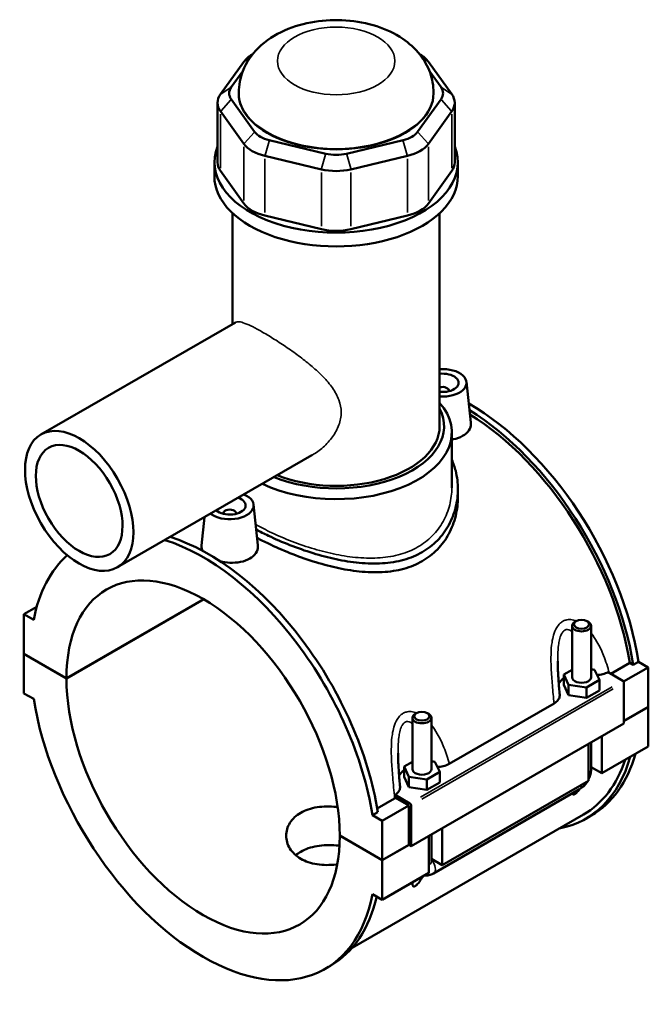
# Model space of a CAD drawing. Header units: inches. Extents: x -2.4 to 49.2, y -2 to 48.6.
# Tile 10 of 10: x 41.5 to 49.2, y 36.4 to 48.6. Entities that reach past the tile are written whole.
import ezdxf

# ---------------------------------------------------------------- set-up
doc = ezdxf.new("R2010")
doc.units = ezdxf.units.IN
doc.header["$MEASUREMENT"] = 0
doc.layers.add('Visible (ANSI)', color=7, linetype='Continuous', lineweight=50)
doc.layers.add('Visible Narrow (ANSI)', color=7, linetype='Continuous', lineweight=35)

msp = doc.modelspace()

# ---------------------------------------------------------------- linework, layer by layer
at = {"layer": 'Visible (ANSI)'}
for p, q in [((44.2508, 48.0412), (43.9616, 47.6391)), ((44.3578, 48.1324), (44.353, 48.1296)), ((46.4226, 48.1324), (46.4274, 48.1296)), ((46.8188, 47.6391), (46.5296, 48.0412)), ((44.094, 47.7247), (44.2362, 47.9224)), ((46.5442, 47.9224), (46.6865, 47.7247)), ((44.3832, 47.1753), (44.094, 47.5773)), ((44.1868, 47.651), (44.1868, 47.6594)), ((46.6865, 47.5773), (46.3973, 47.1753)), ((46.5937, 47.651), (46.5937, 47.6594)), ((43.9253, 47.5339), (43.9253, 46.7962)), ((46.8552, 47.5339), (46.8552, 46.7962)), ((43.9616, 47.4286), (44.2508, 47.0266)), ((46.5296, 47.0266), (46.8188, 47.4286)), ((45.2623, 46.9045), (44.5641, 47.0711)), ((46.2164, 47.0711), (45.5182, 46.9045)), ((44.5093, 46.8777), (45.2075, 46.7112)), ((45.573, 46.7112), (46.2712, 46.8777)), ((43.8859, 46.6253), (43.8859, 46.7962)), ((46.8945, 46.6253), (46.8945, 46.7962)), ((44.2508, 46.2889), (43.9616, 46.691)), ((46.8188, 46.691), (46.5296, 46.2889)), ((44.1116, 44.8008), (44.1116, 46.169)), ((45.2075, 45.9736), (44.5093, 46.1401)), ((46.2712, 46.1401), (45.573, 45.9736)), ((46.6689, 43.5385), (46.6689, 46.169)), ((44.1469, 44.8211), (41.7428, 43.4367)), ((47.0002, 44.085), (47.054, 43.5825)), ((46.7842, 43.978), (46.7842, 43.9707)), ((46.8193, 42.7775), (46.8193, 43.4604)), ((45.0919, 43.1801), (42.6878, 41.7957)), ((46.8945, 42.7619), (46.8945, 42.6585)), ((44.3697, 42.5703), (44.4236, 42.0677)), ((43.9963, 42.4559), (43.9963, 42.4632)), ((44.1537, 42.4559), (44.1537, 42.4632)), ((43.7637, 42.4152), (43.7262, 42.0656)), ((42.0578, 40.4266), (43.7513, 41.4019)), ((43.7541, 41.4003), (42.0578, 40.4234)), ((41.6908, 41.3061), (41.533, 41.2153)), ((41.6528, 41.1462), (41.533, 41.2153)), ((41.533, 41.2153), (41.533, 40.7288)), ((48.3558, 41.1305), (48.339, 41.1208)), ((48.4899, 41.1305), (48.5067, 41.1208)), ((48.3047, 40.4381), (48.3047, 41.0729)), ((48.541, 40.4381), (48.541, 41.0729)), ((41.533, 40.7288), (42.0578, 40.4266)), ((41.533, 40.7256), (41.5357, 40.7272)), ((41.533, 40.7256), (41.533, 40.2392)), ((42.0578, 40.4234), (41.533, 40.7256)), ((49.1276, 40.6287), (49.0619, 40.5908)), ((49.1276, 40.6287), (49.2475, 40.5597)), ((48.3047, 40.5304), (48.2033, 40.472)), ((48.5836, 40.5307), (48.541, 40.5372)), ((48.6424, 40.4042), (48.5836, 40.5307)), ((48.7499, 40.4997), (48.9326, 40.3945)), ((48.784, 40.4801), (49.0191, 40.6154)), ((49.2475, 40.5597), (48.9425, 40.384)), ((49.0619, 40.5908), (49.0191, 40.6154)), ((49.2475, 40.5597), (49.2475, 40.0733)), ((48.2033, 40.472), (48.2621, 40.3455)), ((48.2033, 40.3432), (48.2033, 40.472)), ((48.4817, 40.3117), (48.6424, 40.4042)), ((48.6424, 40.2755), (48.6424, 40.4042)), ((48.2033, 40.3432), (48.2621, 40.2168)), ((48.2621, 40.2168), (48.2621, 40.3455)), ((48.2621, 40.3455), (48.4817, 40.3117)), ((48.4817, 40.1829), (48.4817, 40.3117)), ((48.4817, 40.1829), (48.6424, 40.2755)), ((48.9465, 40.3704), (48.9465, 39.8679)), ((41.533, 40.2392), (41.6528, 40.1702)), ((48.2621, 40.2168), (48.4817, 40.1829)), ((46.7875, 39.3694), (48.0824, 40.115)), ((48.9465, 39.8999), (49.2475, 40.0733)), ((49.2475, 40.07), (48.9465, 39.8967)), ((49.2447, 40.0716), (49.2475, 40.07)), ((49.2475, 40.07), (49.2475, 39.5836)), ((46.3319, 39.9368), (46.3319, 39.302)), ((46.3829, 39.9944), (46.3662, 39.9847)), ((46.5171, 39.9944), (46.5339, 39.9847)), ((46.5681, 39.9368), (46.5681, 39.302)), ((48.9465, 39.8679), (46.3161, 38.3531)), ((48.6734, 39.7106), (48.6734, 39.253)), ((48.5064, 39.1568), (48.5064, 39.6144)), ((48.541, 39.3011), (48.541, 39.6343)), ((49.2475, 39.5836), (48.6734, 39.253)), ((46.3319, 39.3943), (46.2305, 39.3359)), ((46.2305, 39.3359), (46.2893, 39.2095)), ((46.2305, 39.2072), (46.2305, 39.3359)), ((46.6107, 39.3946), (46.5681, 39.4012)), ((46.6696, 39.2682), (46.6107, 39.3946)), ((48.6734, 39.253), (48.541, 39.3293)), ((46.2305, 39.2072), (46.2893, 39.0807)), ((46.2893, 39.0807), (46.2893, 39.2095)), ((46.2893, 39.2095), (46.5089, 39.1756)), ((46.5089, 39.1756), (46.6696, 39.2682)), ((46.5089, 39.0468), (46.5089, 39.1756)), ((46.6696, 39.1394), (46.6696, 39.2682)), ((46.2893, 39.0807), (46.5089, 39.0468)), ((46.5089, 39.0468), (46.6696, 39.1394)), ((46.5925, 38.0142), (48.3983, 39.0541)), ((48.5064, 39.1568), (46.7006, 38.1169)), ((45.8979, 38.8181), (46.1128, 38.9418)), ((46.3022, 38.8797), (46.1194, 38.985)), ((46.2882, 38.8556), (46.1252, 38.9495)), ((46.2882, 38.8556), (45.9594, 38.6662)), ((46.2882, 38.3691), (46.2882, 38.8556)), ((46.3161, 38.3531), (46.3161, 38.8556)), ((48.4461, 38.7425), (45.5877, 37.0964)), ((45.9053, 38.7731), (45.8396, 38.7352)), ((45.9594, 38.6662), (45.8396, 38.7352)), ((48.4756, 38.6911), (48.5414, 38.729)), ((45.9594, 38.1798), (45.9594, 38.6662)), ((46.7006, 38.5745), (46.7006, 38.1169)), ((45.4346, 38.482), (45.9594, 38.1798)), ((45.4346, 38.4788), (45.4374, 38.4804)), ((45.9594, 38.1766), (45.4346, 38.4788)), ((46.5335, 38.0207), (46.5335, 38.4783)), ((46.5681, 38.4982), (46.5681, 38.165)), ((45.9594, 38.1798), (46.2882, 38.3691)), ((46.291, 38.3675), (45.9594, 38.1766)), ((46.2882, 38.3691), (46.3161, 38.3531)), ((46.7006, 38.1169), (46.5681, 38.1932)), ((45.9594, 37.6901), (45.9594, 38.1766)), ((46.5335, 38.0207), (45.9594, 37.6901)), ((45.8396, 37.7592), (45.9594, 37.6901)), ((45.2533, 36.8356), (45.3191, 36.8734))]:
    msp.add_line(p, q, dxfattribs=at)
for centre, major_axis, ratio, start_param, end_param in [((44.692, 47.9359), (-0.4776, 0), 0.5758617, 5.5016397, 5.8904862), ((46.0884, 47.9359), (-0.4776, 0), 0.5758617, 3.5342917, 3.9231383), ((44.4028, 47.651), (-0.3343, 0), 0.5758617, 5.8904862, 6.6758844), ((46.3776, 47.651), (0.3343, 0), 0.5758617, 5.8904862, 6.6758844), ((44.4028, 47.5339), (-0.4776, 0), 0.5758617, 5.8904862, 6.6758844), ((45.3902, 47.651), (-1.2034, 0), 0.5758617, 0, 3.1415927), ((46.3776, 47.5339), (0.4776, 0), 0.5758617, 5.8904862, 6.6758844), ((44.692, 47.2489), (-0.3343, 0), 0.5758617, 0.3926991, 1.1780972), ((46.0884, 47.2489), (0.3343, 0), 0.5758617, 5.1050881, 5.8904862), ((45.3902, 46.7962), (-1.5043, 0), 0.5758617, 6.0539645, 9.6539987), ((44.692, 47.1318), (0.4776, 0), 0.5758617, 3.5342917, 4.3196899), ((46.0884, 47.1318), (0.4776, 0), 0.5758617, 5.1050881, 5.8904862), ((45.3902, 47.0824), (-0.3343, 0), 0.5758617, 1.1780972, 1.9634954), ((44.4028, 46.7962), (-0.4776, 0), 0.5758617, 0, 0.3926991), ((45.3902, 46.9653), (0.4776, 0), 0.5758617, 4.3196899, 5.1050881), ((46.3776, 46.7962), (0.4776, 0), 0.5758617, 5.8904862, 6.2831853), ((45.3902, 46.6253), (-1.5043, 0), 0.5758617, 0, 3.1415927), ((44.692, 46.3942), (-0.4776, 0), 0.5758617, 0.3926991, 1.1780972), ((46.0884, 46.3942), (0.4776, 0), 0.5758617, 5.1050881, 5.8904862), ((45.3902, 46.2276), (-0.4776, 0), 0.5758617, 1.1780972, 1.9634954), ((46.7054, 44.0746), (0.2953, 0), 0.5758617, 4.5882735, 7.9780971), ((46.7054, 44.0746), (0.1969, 0), 0.5758617, 4.5256093, 8.0407613), ((46.7054, 43.978), (0.0787, 0), 0.5758617, 6.1144961, 8.3367567), ((45.3902, 43.4604), (1.4291, 0), 0.5758617, 4.0204054, 6.74614), ((47.0342, 41.3462), (-1.5071, 2.6172), 0.5780931, 4.1278945, 5.5022964), ((45.3902, 43.5385), (1.3336, 0), 0.5758617, 4.0997056, 6.5711698), ((46.9685, 41.3083), (1.5071, -2.6172), 0.5780931, 0.9863018, 2.3257828), ((46.9685, 41.3083), (-1.4776, 2.5658), 0.5780931, 4.1319289, 5.4640709), ((45.3902, 43.5385), (1.2787, 0), 0.5758617, 4.1072034, 6.2831853), ((44.075, 42.5598), (0.2953, 0), 0.5758617, 3.7822299, 7.2133444), ((44.075, 42.5598), (0.1969, 0), 0.5758617, 3.7088819, 7.2866924), ((44.075, 42.4632), (-0.0787, 0), 0.5758617, 2.9729035, 6.4518745), ((43.7462, 39.4527), (-1.5071, 2.6172), 0.5780931, 4.1278945, 5.7230275), ((43.812, 39.4906), (1.5071, -2.6172), 0.5780931, 0.9863018, 2.5814348), ((43.7462, 39.4527), (-1.5071, 2.6172), 0.5780931, 0.1206644, 0.5883619), ((43.7462, 39.4527), (-1.1916, 2.0692), 0.5780931, 3.9297489, 7.0696928), ((48.4228, 41.0729), (-0.1181, 0), 0.5758617, 5.5016397, 10.2063236), ((43.7462, 39.4527), (1.1916, -2.0692), 0.5780931, 3.9297489, 7.0696928), ((48.4228, 40.3094), (-0.2953, 0), 0.5758617, 5.5507827, 5.9785998), ((48.4228, 40.4381), (-0.1181, 0), 0.5758617, 0, 3.1415927), ((48.9326, 40.3784), (-0.0098, 0.0171), 0.5780931, 3.9289245, 5.4997209), ((43.7462, 39.4527), (1.5071, -2.6172), 0.5780931, 4.1278945, 6.8715472), ((46.45, 39.9368), (-0.1181, 0), 0.5758617, 5.5016397, 10.2063236), ((46.9685, 41.3083), (1.5071, -2.6172), 0.5780931, 6.0848308, 6.7958101), ((46.9685, 41.3083), (1.4776, -2.5658), 0.5780931, 0, 0.4758813), ((47.0342, 41.3462), (1.5071, -2.6172), 0.5780931, 0, 0.5126248), ((46.45, 39.1733), (-0.2953, 0), 0.5758617, 5.5507827, 5.9785998), ((46.45, 39.302), (-0.1181, 0), 0.5758617, 0, 3.1415927), ((46.3022, 38.8636), (0.0098, -0.0171), 0.5780931, 0.7873319, 2.3581282), ((43.812, 39.4906), (1.5071, -2.6172), 0.5780931, 0, 0.556965)]:
    msp.add_ellipse(centre, major_axis=major_axis, ratio=ratio, start_param=start_param, end_param=end_param, dxfattribs=at)
for centre, major_axis, ratio in [((42.2153, 42.6162), (-0.4725, 0.8205), 0.5780931), ((42.2153, 42.6162), (-0.378, 0.6564), 0.5780931), ((48.4228, 41.0922), (0.0945, 0), 0.5758617), ((46.45, 39.9561), (0.0945, 0), 0.5758617)]:
    msp.add_ellipse(centre, major_axis=major_axis, ratio=ratio, dxfattribs=at)
for points, knots in [([(46.5937, 47.6594), (46.5937, 47.7443), (46.5781, 47.8288), (46.5205, 47.9891), (46.4769, 48.0635), (46.364, 48.207), (46.2911, 48.271), (46.1139, 48.3919), (46.006, 48.4415), (45.7702, 48.518), (45.6411, 48.5417), (45.3817, 48.5598), (45.2514, 48.5544), (44.9961, 48.5141), (44.8711, 48.4793), (44.6354, 48.3746), (44.5237, 48.3051), (44.3489, 48.1317), (44.2803, 48.0364), (44.2048, 47.841), (44.1868, 47.7505), (44.1868, 47.6594)], [0.7853982, 0.7853982, 0.7853982, 0.7853982, 0.9894681, 0.9894681, 1.2109945, 1.2109945, 1.4866922, 1.4866922, 1.8432641, 1.8432641, 2.2357948, 2.2357948, 2.6235468, 2.6235468, 3.0133665, 3.0133665, 3.4009826, 3.4009826, 3.7080888, 3.7080888, 3.9269908, 3.9269908, 3.9269908, 3.9269908]), ([(47.054, 43.5825), (47.0545, 43.5779), (47.0548, 43.5733), (47.055, 43.5414), (47.0464, 43.5122), (47.011, 43.4593), (46.9842, 43.4357), (46.9531, 43.4178)], [4.62913548, 4.62913548, 4.62913548, 4.62913548, 4.68427953, 4.68427953, 5.01910152, 5.01910152, 5.3539235, 5.3539235, 5.3539235, 5.3539235]), ([(46.9531, 43.4178), (46.9221, 43.3999), (46.8827, 43.3854), (46.8329, 43.3755), (46.8261, 43.3743), (46.8193, 43.3732)], [0, 0, 0, 0, 0.33482198, 0.33482198, 0.38671107, 0.38671107, 0.38671107, 0.38671107]), ([(46.8193, 43.1255), (46.8392, 43.0801), (46.8552, 43.0331), (46.8858, 42.9112), (46.8945, 42.8353), (46.8945, 42.6884), (46.8857, 42.6119), (46.8484, 42.4613), (46.8199, 42.3871), (46.7439, 42.2486), (46.6963, 42.1842), (46.5854, 42.0713), (46.5221, 42.0228), (46.4539, 41.9835)], [7.5982974, 7.5982974, 7.5982974, 7.5982974, 8.0669407, 8.0669407, 8.7996439, 8.7996439, 9.5341484, 9.5341484, 10.268653, 10.268653, 11.0031576, 11.0031576, 11.7376621, 11.7376621, 11.7376621, 11.7376621]), ([(46.8945, 42.6585), (46.8945, 42.5841), (46.8857, 42.5067), (46.8485, 42.3542), (46.82, 42.2791), (46.7441, 42.139), (46.6966, 42.0739), (46.5856, 41.96), (46.5222, 41.9112), (46.4539, 41.8718)], [20.5735379, 20.5735379, 20.5735379, 20.5735379, 21.3095408, 21.3095408, 22.0455438, 22.0455438, 22.7815467, 22.7815467, 23.5175496, 23.5175496, 23.5175496, 23.5175496]), ([(46.4539, 41.9835), (46.3858, 41.9443), (46.3091, 41.9121), (46.1432, 41.8656), (46.0539, 41.8512), (45.8688, 41.8393), (45.7727, 41.8418), (45.5801, 41.86), (45.4835, 41.8758), (45.2972, 41.9155), (45.2007, 41.9408), (45.008, 42.0001), (44.9118, 42.034), (44.7264, 42.1068), (44.637, 42.1458), (44.5008, 42.2108), (44.4502, 42.2365), (44.4028, 42.2619)], [11.7376621, 11.7376621, 11.7376621, 11.7376621, 12.4721667, 12.4721667, 13.2066712, 13.2066712, 13.9411758, 13.9411758, 14.6756803, 14.6756803, 15.4083835, 15.4083835, 16.1410868, 16.1410868, 16.87379, 16.87379, 17.3440128, 17.3440128, 17.3440128, 17.3440128]), ([(46.4539, 41.8718), (46.3856, 41.8325), (46.3089, 41.8006), (46.1428, 41.755), (46.0535, 41.7413), (45.8684, 41.7311), (45.7724, 41.7345), (45.5799, 41.7547), (45.4834, 41.7715), (45.2973, 41.8129), (45.2009, 41.8391), (45.0084, 41.8999), (44.9122, 41.9346), (44.7268, 42.0086), (44.6374, 42.048), (44.5051, 42.1116), (44.4581, 42.1355), (44.4138, 42.1591)], [0, 0, 0, 0, 0.7360029, 0.7360029, 1.4720058, 1.4720058, 2.2080088, 2.2080088, 2.9440117, 2.9440117, 3.6778556, 3.6778556, 4.4116995, 4.4116995, 5.1455435, 5.1455435, 5.5805904, 5.5805904, 5.5805904, 5.5805904]), ([(43.7426, 41.9983), (43.7314, 42.017), (43.7258, 42.0362), (43.7256, 42.0581), (43.7258, 42.0619), (43.7262, 42.0656)], [4.42009543, 4.42009543, 4.42009543, 4.42009543, 4.68427953, 4.68427953, 4.73766186, 4.73766186, 4.73766186, 4.73766186]), ([(44.4236, 42.0677), (44.4241, 42.0631), (44.4244, 42.0585), (44.4246, 42.0266), (44.416, 41.9974), (44.3806, 41.9445), (44.3538, 41.921), (44.3227, 41.9031)], [7.30609723, 7.30609723, 7.30609723, 7.30609723, 7.36124128, 7.36124128, 7.69606327, 7.69606327, 8.03088525, 8.03088525, 8.03088525, 8.03088525]), ([(44.3227, 41.9031), (44.2916, 41.8852), (44.2523, 41.8706), (44.1661, 41.8535), (44.1192, 41.8508), (44.0365, 41.855), (43.9953, 41.8611), (43.9565, 41.8708)], [2.67696175, 2.67696175, 2.67696175, 2.67696175, 3.01178373, 3.01178373, 3.34660572, 3.34660572, 3.64351036, 3.64351036, 3.64351036, 3.64351036]), ([(48.1526, 40.2214), (48.1502, 40.2495), (48.1479, 40.2777), (48.1432, 40.334), (48.141, 40.3621), (48.1368, 40.4183), (48.1348, 40.4463), (48.1315, 40.502), (48.1301, 40.5297), (48.1281, 40.5846), (48.1276, 40.6117), (48.1276, 40.6383)], [0.6792367, 0.6792367, 0.6792367, 0.6792367, 0.9089025, 0.9089025, 1.1385683, 1.1385683, 1.3682342, 1.3682342, 1.5979, 1.5979, 1.8275658, 1.8275658, 1.8275658, 1.8275658]), ([(48.6139, 40.4656), (48.6382, 40.4671), (48.6621, 40.4706), (48.7085, 40.4819), (48.7305, 40.4899), (48.7499, 40.4997)], [-0.4207858, -0.4207858, -0.4207858, -0.4207858, -0.23386429, -0.23386429, -0.03671985, -0.03671985, -0.03671985, -0.03671985]), ([(48.0824, 40.115), (48.1022, 40.1264), (48.1184, 40.1398), (48.1419, 40.1692), (48.1492, 40.1849), (48.1529, 40.2078), (48.1532, 40.2146), (48.1526, 40.2214)], [-0.68534747, -0.68534747, -0.68534747, -0.68534747, -0.47100171, -0.47100171, -0.2572184, -0.2572184, -0.16662226, -0.16662226, -0.16662226, -0.16662226]), ([(46.1798, 39.0854), (46.1774, 39.1134), (46.175, 39.1416), (46.1704, 39.1979), (46.1682, 39.226), (46.164, 39.2822), (46.162, 39.3102), (46.1587, 39.366), (46.1573, 39.3937), (46.1553, 39.4485), (46.1547, 39.4756), (46.1547, 39.5022)], [0.6791146, 0.6791146, 0.6791146, 0.6791146, 0.9087805, 0.9087805, 1.1384463, 1.1384463, 1.3681121, 1.3681121, 1.597778, 1.597778, 1.8274438, 1.8274438, 1.8274438, 1.8274438]), ([(46.641, 39.3295), (46.6654, 39.331), (46.6893, 39.3345), (46.7401, 39.3469), (46.7658, 39.3569), (46.7875, 39.3694)], [-0.4207858, -0.4207858, -0.4207858, -0.4207858, -0.23386429, -0.23386429, 0, 0, 0, 0]), ([(48.5064, 39.17), (48.5091, 39.1751), (48.5117, 39.1804), (48.5223, 39.2034), (48.5289, 39.2219), (48.5382, 39.2604), (48.541, 39.2803), (48.541, 39.3011)], [3.99006654, 3.99006654, 3.99006654, 3.99006654, 4.08407045, 4.08407045, 4.39822972, 4.39822972, 4.71238898, 4.71238898, 4.71238898, 4.71238898]), ([(46.1194, 38.985), (46.1348, 38.995), (46.1476, 39.0063), (46.1691, 39.0331), (46.1764, 39.0488), (46.1801, 39.0717), (46.1803, 39.0785), (46.1798, 39.0854)], [-0.64859426, -0.64859426, -0.64859426, -0.64859426, -0.47100171, -0.47100171, -0.2572184, -0.2572184, -0.16662226, -0.16662226, -0.16662226, -0.16662226]), ([(48.3958, 39.0527), (48.3906, 39.0454), (48.3851, 39.0383), (48.3736, 39.0245), (48.3669, 39.0171), (48.3565, 39.0073), (48.3529, 39.0042), (48.346, 38.9988), (48.3426, 38.9964), (48.3361, 38.9927), (48.3331, 38.9913), (48.3276, 38.9896), (48.3251, 38.9892), (48.3185, 38.9892), (48.3153, 38.9909), (48.3107, 38.9955), (48.309, 38.9985), (48.3078, 39.002)], [1.93019695, 1.93019695, 1.93019695, 1.93019695, 2.00126399, 2.00126399, 2.0711221, 2.0711221, 2.10605115, 2.10605115, 2.1409802, 2.1409802, 2.17590925, 2.17590925, 2.2108383, 2.2108383, 2.2806964, 2.2806964, 2.35176345, 2.35176345, 2.35176345, 2.35176345]), ([(48.3983, 39.0541), (48.4163, 39.0645), (48.4322, 39.0768), (48.4609, 39.1041), (48.4736, 39.1191), (48.4884, 39.14), (48.4918, 39.1451), (48.495, 39.1503)], [3.14159265, 3.14159265, 3.14159265, 3.14159265, 3.45575192, 3.45575192, 3.76991118, 3.76991118, 3.86828424, 3.86828424, 3.86828424, 3.86828424]), ([(45.4037, 38.1262), (45.3992, 38.1257), (45.3947, 38.1252), (45.3516, 38.1206), (45.3117, 38.1184), (45.2321, 38.1193), (45.1925, 38.1224), (45.1164, 38.1343), (45.0799, 38.1431), (45.0123, 38.166), (44.9812, 38.1801), (44.9262, 38.2118), (44.9004, 38.2305), (44.855, 38.2727), (44.8354, 38.2962), (44.804, 38.3462), (44.7921, 38.3727), (44.7766, 38.4265), (44.7729, 38.4538), (44.7729, 38.5066), (44.7766, 38.5339), (44.7921, 38.5878), (44.804, 38.6145), (44.8354, 38.6646), (44.855, 38.6881), (44.9004, 38.7304), (44.9262, 38.7492), (44.9813, 38.7809), (45.0123, 38.7949), (45.0799, 38.8177), (45.1165, 38.8264), (45.1925, 38.8382), (45.2321, 38.8412), (45.3116, 38.842), (45.3516, 38.8398), (45.3965, 38.835), (45.4028, 38.8343), (45.4091, 38.8335)], [1.1528505, 1.1528505, 1.1528505, 1.1528505, 1.1872166, 1.1872166, 1.4839731, 1.4839731, 1.7807296, 1.7807296, 2.0774861, 2.0774861, 2.3742426, 2.3742426, 2.6709991, 2.6709991, 2.9677556, 2.9677556, 3.2645121, 3.2645121, 3.5612686, 3.5612686, 3.8580727, 3.8580727, 4.1548769, 4.1548769, 4.451681, 4.451681, 4.7484852, 4.7484852, 5.0452893, 5.0452893, 5.3420935, 5.3420935, 5.6388976, 5.6388976, 5.9357018, 5.9357018, 5.9837251, 5.9837251, 5.9837251, 5.9837251]), ([(45.4311, 38.3564), (45.4174, 38.3581), (45.4037, 38.3596), (45.3516, 38.3641), (45.3116, 38.3654), (45.2319, 38.3629), (45.1923, 38.3591), (45.1163, 38.3461), (45.0798, 38.3368), (45.0122, 38.3134), (44.9812, 38.2992), (44.9314, 38.2705), (44.9103, 38.2559), (44.891, 38.2398)], [3.4517382, 3.4517382, 3.4517382, 3.4517382, 3.5550743, 3.5550743, 3.8513436, 3.8513436, 4.1476129, 4.1476129, 4.4438822, 4.4438822, 4.7401515, 4.7401515, 4.9802538, 4.9802538, 4.9802538, 4.9802538]), ([(46.461, 37.979), (46.4575, 37.9722), (46.4537, 37.9653), (46.4374, 37.9369), (46.4233, 37.9154), (46.4007, 37.8884), (46.394, 37.881), (46.3836, 37.8712), (46.3801, 37.8681), (46.3732, 37.8627), (46.3697, 37.8604), (46.3633, 37.8566), (46.3602, 37.8553), (46.3547, 37.8535), (46.3523, 37.8531), (46.3457, 37.8532), (46.3425, 37.8549), (46.3335, 37.8637), (46.3319, 37.8762), (46.3319, 37.8952), (46.3321, 37.9), (46.3324, 37.9049)], [1.73008988, 1.73008988, 1.73008988, 1.73008988, 1.79558362, 1.79558362, 2.00126399, 2.00126399, 2.0711221, 2.0711221, 2.10605115, 2.10605115, 2.1409802, 2.1409802, 2.17590925, 2.17590925, 2.2108383, 2.2108383, 2.2806964, 2.2806964, 2.48637678, 2.48637678, 2.55187052, 2.55187052, 2.55187052, 2.55187052]), ([(46.4771, 37.9882), (46.4926, 37.9864), (46.5076, 37.9869), (46.5419, 37.992), (46.5601, 37.9981), (46.582, 38.0084), (46.5873, 38.0112), (46.5925, 38.0142)], [2.6025278, 2.6025278, 2.6025278, 2.6025278, 2.7863637, 2.7863637, 3.05209867, 3.05209867, 3.14159265, 3.14159265, 3.14159265, 3.14159265])]:
    msp.add_open_spline(points, degree=3, knots=knots, dxfattribs=at)
for points in [[(46.1252, 38.9495), (46.1212, 38.9468), (46.1171, 38.9443), (46.1128, 38.9418)], [(46.1252, 38.9495), (46.1233, 38.9613), (46.1214, 38.9731), (46.1194, 38.985)]]:
    msp.add_open_spline(points, degree=3, dxfattribs=at)
at = {"layer": 'Visible Narrow (ANSI)'}
for p, q in [((44.322, 48.0872), (44.2546, 48.0436)), ((46.4584, 48.0872), (46.5259, 48.0436)), ((44.0874, 47.7204), (43.9682, 47.6434)), ((46.6931, 47.7204), (46.8122, 47.6434)), ((44.0874, 47.5699), (43.9682, 47.4361)), ((46.6931, 47.5699), (46.8122, 47.4361)), ((43.9616, 46.7279), (43.9616, 47.3917)), ((46.8188, 47.3917), (46.8188, 46.7279)), ((44.3766, 47.1678), (44.2574, 47.034)), ((46.4039, 47.1678), (46.523, 47.034)), ((44.2508, 46.9897), (44.2508, 46.3258)), ((44.5614, 47.0614), (44.512, 46.8874)), ((46.2191, 47.0614), (46.2684, 46.8874)), ((46.5296, 46.3258), (46.5296, 46.9897)), ((44.5093, 46.177), (44.5093, 46.8408)), ((45.2596, 46.8949), (45.2102, 46.7208)), ((45.5209, 46.8949), (45.5702, 46.7208)), ((46.2712, 46.8408), (46.2712, 46.177)), ((45.2075, 46.6743), (45.2075, 46.0104)), ((45.573, 46.0104), (45.573, 46.6743)), ((48.8011, 40.3188), (46.4337, 38.9555)), ((46.4476, 38.9314), (48.815, 40.2947))]:
    msp.add_line(p, q, dxfattribs=at)
msp.add_ellipse((45.3902, 48.0499), major_axis=(0.7259, 0), ratio=0.5758617, dxfattribs=at)
for centre, major_axis, ratio, start_param, end_param in [((45.3902, 47.6594), (-1.2034, 0), 0.5758617, 0.1570796, 2.984513), ((48.4228, 39.3011), (0.1181, 0), 0.5758617, 5.5370571, 6.2439154), ((48.3393, 39.1564), (0.0589, -0.1024), 0.5780931, 0.0395592, 0.7516252), ((46.45, 38.165), (0.1181, 0), 0.5758617, 5.5370571, 6.2439154), ((46.5335, 38.1166), (0.0589, -0.1024), 0.5780931, 0.0965525, 1.8344971)]:
    msp.add_ellipse(centre, major_axis=major_axis, ratio=ratio, start_param=start_param, end_param=end_param, dxfattribs=at)
for points, knots in [([(44.1469, 44.8211), (44.1578, 44.8274), (44.1724, 44.8299), (44.2107, 44.8262), (44.2346, 44.8199), (44.2919, 44.7986), (44.3254, 44.7836), (44.4005, 44.7459), (44.4421, 44.7232), (44.53, 44.6726), (44.5782, 44.6436), (44.6795, 44.5796), (44.7327, 44.5448), (44.8395, 44.4716), (44.8934, 44.4331), (44.9973, 44.3548), (45.0473, 44.3149), (45.1403, 44.2356), (45.1867, 44.1931), (45.2725, 44.1044), (45.312, 44.0583), (45.3785, 43.963), (45.4056, 43.9137), (45.4424, 43.8126), (45.4521, 43.7609), (45.4521, 43.709)], [9.5914866, 9.5914866, 9.5914866, 9.5914866, 10.0600756, 10.0600756, 10.533733, 10.533733, 11.0073905, 11.0073905, 11.4810479, 11.4810479, 11.9547053, 11.9547053, 12.4283627, 12.4283627, 12.9020201, 12.9020201, 13.3756776, 13.3756776, 13.8587741, 13.8587741, 14.3418707, 14.3418707, 14.8249673, 14.8249673, 15.3080638, 15.3080638, 15.3080638, 15.3080638]), ([(45.4521, 43.709), (45.4521, 43.6572), (45.4424, 43.6047), (45.4056, 43.5026), (45.3785, 43.4529), (45.312, 43.3603), (45.2725, 43.3173), (45.1867, 43.2412), (45.1403, 43.2081), (45.0929, 43.1806), (45.0924, 43.1803), (45.0919, 43.1801)], [0, 0, 0, 0, 0.4830966, 0.4830966, 0.9661931, 0.9661931, 1.4492897, 1.4492897, 1.9323863, 1.9323863, 1.9374546, 1.9374546, 1.9374546, 1.9374546]), ([(46.8193, 42.7775), (46.8193, 42.7086), (46.8109, 42.637), (46.7754, 42.496), (46.7483, 42.4265), (46.676, 42.2968), (46.6308, 42.2365), (46.5255, 42.1304), (46.4653, 42.0847), (46.4007, 42.0475)], [19.470339, 19.470339, 19.470339, 19.470339, 20.1664825, 20.1664825, 20.8626259, 20.8626259, 21.5587694, 21.5587694, 22.2549129, 22.2549129, 22.2549129, 22.2549129]), ([(46.4007, 42.0475), (46.3361, 42.0103), (46.2634, 41.9795), (46.106, 41.9343), (46.0212, 41.9198), (45.8453, 41.9065), (45.7539, 41.9078), (45.5708, 41.9229), (45.4789, 41.9367), (45.3017, 41.9723), (45.2099, 41.9954), (45.0267, 42.0498), (44.9352, 42.0812), (44.7591, 42.149), (44.6743, 42.1854), (44.5234, 42.2568), (44.4563, 42.2915), (44.3959, 42.3257)], [0, 0, 0, 0, 0.6961435, 0.6961435, 1.3922869, 1.3922869, 2.0884304, 2.0884304, 2.7845739, 2.7845739, 3.4793625, 3.4793625, 4.174151, 4.174151, 4.8689396, 4.8689396, 5.5059911, 5.5059911, 5.5059911, 5.5059911]), ([(48.3595, 41.1325), (48.3363, 41.1422), (48.3125, 41.1485), (48.2679, 41.152), (48.2472, 41.1501), (48.215, 41.1408), (48.203, 41.1356), (48.1916, 41.129), (48.1801, 41.1225), (48.1693, 41.1144), (48.1429, 41.09), (48.1285, 41.0717), (48.0999, 41.0237), (48.0871, 40.9923), (48.0686, 40.93), (48.0623, 40.8995), (48.0501, 40.8206), (48.0465, 40.7713), (48.0435, 40.6647), (48.0447, 40.6075), (48.0506, 40.4797), (48.056, 40.4095), (48.0685, 40.2638), (48.0757, 40.1887), (48.0824, 40.115)], [-3.7741828, -3.7741828, -3.7741828, -3.7741828, -3.5470568, -3.5470568, -3.3497646, -3.3497646, -3.226457, -3.226457, -3.226457, -3.1031494, -3.1031494, -2.9058572, -2.9058572, -2.6431064, -2.6431064, -2.4142953, -2.4142953, -2.0620262, -2.0620262, -1.6558824, -1.6558824, -1.1486125, -1.1486125, -0.5875717, -0.5875717, -0.5875717, -0.5875717]), ([(48.1276, 40.6383), (48.1276, 40.6649), (48.1279, 40.6914), (48.1302, 40.757), (48.1328, 40.7956), (48.1404, 40.8563), (48.1443, 40.8794), (48.1552, 40.9258), (48.1626, 40.9486), (48.1789, 40.9824), (48.187, 40.9948), (48.2017, 41.0103), (48.2077, 41.0151), (48.2141, 41.0188), (48.2204, 41.0224), (48.227, 41.0249), (48.2447, 41.028), (48.2559, 41.0267), (48.2799, 41.0183), (48.2925, 41.0105), (48.3047, 41.0002)], [1.8275658, 1.8275658, 1.8275658, 1.8275658, 2.0620262, 2.0620262, 2.4142953, 2.4142953, 2.6431064, 2.6431064, 2.9058572, 2.9058572, 3.1031494, 3.1031494, 3.226457, 3.226457, 3.226457, 3.3497646, 3.3497646, 3.5470568, 3.5470568, 3.7689584, 3.7689584, 3.7689584, 3.7689584]), ([(48.7639, 40.4916), (48.7457, 40.5637), (48.7232, 40.6354), (48.6719, 40.7642), (48.6447, 40.8218), (48.5911, 40.9135), (48.5672, 40.9493), (48.541, 40.9825)], [-5.9035742, -5.9035742, -5.9035742, -5.9035742, -5.3043015, -5.3043015, -4.7970316, -4.7970316, -4.4506456, -4.4506456, -4.4506456, -4.4506456]), ([(46.3866, 39.9965), (46.3635, 40.0061), (46.3396, 40.0125), (46.2951, 40.0159), (46.2744, 40.014), (46.2422, 40.0047), (46.2302, 39.9996), (46.2188, 39.993), (46.2073, 39.9864), (46.1964, 39.9783), (46.1701, 39.954), (46.1557, 39.9356), (46.127, 39.8876), (46.1142, 39.8562), (46.0958, 39.7939), (46.0894, 39.7635), (46.0773, 39.6845), (46.0737, 39.6352), (46.0706, 39.5287), (46.0719, 39.4714), (46.0778, 39.3437), (46.0832, 39.2734), (46.0965, 39.1176), (46.1048, 39.0326), (46.1124, 38.9469), (46.1126, 38.9444), (46.1128, 38.9418)], [-3.7740607, -3.7740607, -3.7740607, -3.7740607, -3.5469348, -3.5469348, -3.3496426, -3.3496426, -3.2263349, -3.2263349, -3.2263349, -3.1030273, -3.1030273, -2.9057351, -2.9057351, -2.6429847, -2.6429847, -2.4141741, -2.4141741, -2.0619055, -2.0619055, -1.655762, -1.655762, -1.1484926, -1.1484926, -0.5126176, -0.5126176, -0.4929592, -0.4929592, -0.4929592, -0.4929592]), ([(46.1547, 39.5022), (46.1547, 39.5289), (46.1551, 39.5554), (46.1574, 39.6209), (46.16, 39.6596), (46.1676, 39.7202), (46.1715, 39.7433), (46.1824, 39.7897), (46.1898, 39.8126), (46.2061, 39.8463), (46.2142, 39.8587), (46.2289, 39.8742), (46.2349, 39.8791), (46.2412, 39.8827), (46.2476, 39.8864), (46.2542, 39.8888), (46.2718, 39.8919), (46.2831, 39.8906), (46.3071, 39.8823), (46.3197, 39.8744), (46.3319, 39.8641)], [1.8274438, 1.8274438, 1.8274438, 1.8274438, 2.0619055, 2.0619055, 2.4141741, 2.4141741, 2.6429847, 2.6429847, 2.9057351, 2.9057351, 3.1030273, 3.1030273, 3.2263349, 3.2263349, 3.2263349, 3.3496426, 3.3496426, 3.5469348, 3.5469348, 3.7688364, 3.7688364, 3.7688364, 3.7688364]), ([(46.7875, 39.3694), (46.77, 39.4368), (46.7486, 39.5038), (46.6991, 39.6281), (46.6718, 39.6858), (46.6183, 39.7775), (46.5944, 39.8132), (46.5681, 39.8464)], [-5.8652202, -5.8652202, -5.8652202, -5.8652202, -5.3041773, -5.3041773, -4.7969079, -4.7969079, -4.4505236, -4.4505236, -4.4505236, -4.4505236])]:
    msp.add_open_spline(points, degree=3, knots=knots, dxfattribs=at)

doc.saveas('drawing.dxf')
